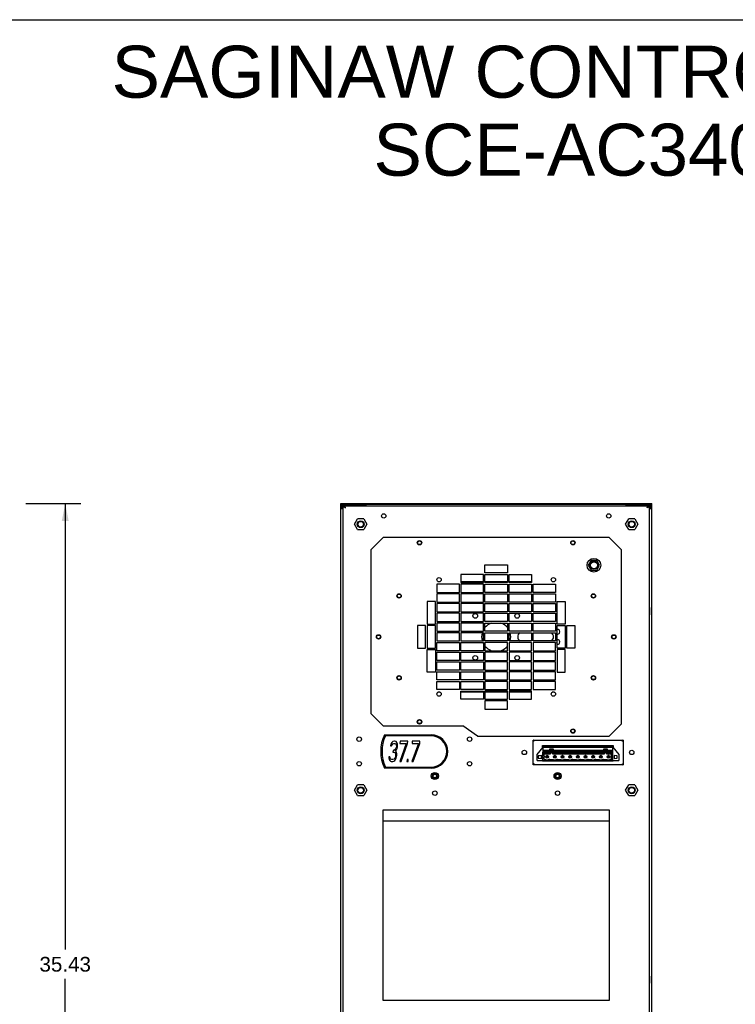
# Model space of a CAD drawing. Header units: inches. Extents: x 0 to 113, y 0 to 73.
# Tile 4 of 5: x 58 to 86, y 35 to 73. Entities that reach past the tile are written whole.
import ezdxf

# ---------------------------------------------------------------- set-up
doc = ezdxf.new("R2010")
doc.units = ezdxf.units.IN
doc.header["$LTSCALE"] = 6.233333
doc.header["$MEASUREMENT"] = 0
doc.layers.get('0').update_dxf_attribs({"linetype": 'CONTINUOUS'})
doc.layers.add('DIMENSIONS', color=7, linetype='CONTINUOUS')
doc.styles.get("Standard").update_dxf_attribs({"font": 'arial.ttf'})
doc.dimstyles.new('DIMSTYLE_1', dxfattribs={"dimtxt": 0.566667, "dimasz": 0.666667, "dimexe": 0.09, "dimexo": 0.07, "dimgap": 0.0425, "dimtad": 0, "dimtih": 1, "dimtoh": 1, "dimzin": 4, "dimdsep": 46, "dimtxsty": 'Standard', "dimblk": '_FILLED', "dimblk1": '_FILLED', "dimblk2": '_FILLED', "dimcen": 0.09, "dimazin": 1, "dimtfac": 1, "dimtdec": 3, "dimtofl": 0, "dimtmove": 0, "dimatfit": 3, "dimldrblk": '_FILLED', "dimfxl": 0, "dimtolj": 1, "dimtzin": 4, "dimarcsym": 0})

# ---------------------------------------------------------------- blocks, each defined once
blk = doc.blocks.new('_FILLED')
at = {"color": 0, "linetype": 'ByBlock'}
blk.add_solid([(0, 0), (-1, 0.2), (-1, -0.2)], dxfattribs=at)
blk = doc.blocks.new('*D3')
at = {"layer": 'DIMENSIONS', "color": 2, "linetype": 'Continuous'}
for p, q in [((58.476, 54.719), (59.002, 54.719)), ((59.002, 54.719), (60.592, 54.719)), ((59.992, 54.719), (59.992, 37.566)), ((59.992, 19.28), (59.992, 36.433)), ((58.476, 19.28), (59.002, 19.28)), ((59.002, 19.28), (60.592, 19.28))]:
    blk.add_line(p, q, dxfattribs=at)
at = {"layer": 'DIMENSIONS', "color": 2, "linetype": 'Continuous', "xscale": 0.6666666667, "yscale": 0.6666666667, "zscale": 0.6666666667}
for p, rotation in [((59.992, 54.719), 90), ((59.992, 19.28), 270)]:
    blk.add_blockref('_FILLED', p, dxfattribs=dict(at, rotation=rotation))
at = {"layer": 'DIMENSIONS', "color": 2, "linetype": 'Continuous', "insert": (59.992, 37.283), "char_height": 0.5667, "width": 1.98017, "attachment_point": 2, "line_spacing_factor": 0.9}
blk.add_mtext('35.43', dxfattribs=at)

msp = doc.modelspace()

# ---------------------------------------------------------------- linework, layer by layer
at = {"color": 7, "linetype": 'Continuous'}
for p, q in [((0, 73.3333), (113.3333, 73.3333)), ((70.5986, 19.3591), (70.5986, 54.7185)), ((70.5986, 54.7185), (82.5671, 54.7185)), ((82.5671, 54.6792), (70.5986, 54.6792)), ((70.6001, 54.6156), (70.5986, 54.6002)), ((70.6379, 54.5442), (70.5986, 54.5442)), ((70.6379, 54.5215), (70.6379, 54.6002)), ((70.6771, 54.6791), (70.6773, 19.4378)), ((71.5828, 54.6398), (70.6771, 54.6398)), ((70.697, 19.3591), (70.697, 54.6348)), ((70.697, 54.6348), (70.7364, 54.6348)), ((70.7377, 54.6217), (70.7364, 54.6348)), ((70.7364, 54.5822), (70.7553, 54.5691)), ((70.7426, 54.6332), (70.7378, 54.6347)), ((70.7378, 54.6347), (82.4278, 54.6347)), ((70.756, 54.5822), (70.748, 54.5953)), ((70.7553, 54.5691), (70.7757, 54.556)), ((71.5828, 54.6347), (71.5828, 54.6791)), ((81.5828, 54.6347), (81.5828, 54.6791)), ((81.5828, 54.6398), (82.4886, 54.6398)), ((82.3946, 54.5713), (82.3899, 54.556)), ((82.4293, 54.6348), (82.4686, 54.6348)), ((82.466, 54.6217), (82.4686, 54.6348)), ((82.4686, 54.6348), (82.4686, 19.3591)), ((82.4883, 19.4378), (82.4886, 54.6791)), ((82.5042, 54.6775), (82.489, 54.6791)), ((82.5277, 54.5215), (82.5277, 54.6002)), ((82.5277, 54.5442), (82.5671, 54.5442)), ((82.5671, 19.3591), (82.5671, 54.7185)), ((70.6773, 54.5215), (70.5986, 54.5215)), ((82.5671, 54.5215), (82.4883, 54.5215)), ((70.6768, 54.0305), (70.697, 54.0305)), ((70.697, 53.9943), (70.6773, 53.9943)), ((71.1299, 53.926), (71.2481, 54.1308)), ((71.2481, 53.7213), (71.1299, 53.926)), ((71.4845, 54.1308), (71.2481, 54.1308)), ((71.4845, 54.1308), (71.6027, 53.926)), ((71.6027, 53.926), (71.4845, 53.7213)), ((81.5629, 53.926), (81.6811, 54.1308)), ((81.6811, 53.7213), (81.5629, 53.926)), ((81.9175, 54.1308), (81.6811, 54.1308)), ((81.9175, 54.1308), (82.0357, 53.926)), ((82.0357, 53.926), (81.9175, 53.7213)), ((82.4886, 54.0305), (82.4686, 54.0305)), ((82.4883, 53.9943), (82.4686, 53.9943)), ((71.2481, 53.7213), (71.4845, 53.7213)), ((71.76, 52.9391), (72.2324, 53.4115)), ((80.9332, 53.4115), (72.2324, 53.4115)), ((80.9332, 53.4115), (81.4056, 52.9391)), ((81.6811, 53.7213), (81.9175, 53.7213)), ((71.76, 52.9391), (71.76, 46.6399)), ((81.4056, 46.2462), (81.4056, 52.9391)), ((76.1497, 52.0532), (76.1497, 52.3682)), ((76.1497, 52.3682), (77.0159, 52.3682)), ((77.0159, 52.3682), (77.0159, 52.0532)), ((80.2347, 52.5355), (80.1267, 52.3485)), ((80.1267, 52.3485), (80.2347, 52.1615)), ((80.4506, 52.5355), (80.2347, 52.5355)), ((80.5586, 52.3485), (80.4506, 52.5355)), ((80.4506, 52.1615), (80.5586, 52.3485)), ((75.2245, 51.9942), (75.2245, 51.6792)), ((76.0907, 51.9942), (75.2245, 51.9942)), ((76.0907, 51.6792), (76.0907, 51.9942)), ((77.0159, 52.0532), (76.1497, 52.0532)), ((76.1497, 51.6792), (76.1497, 51.9942)), ((76.1497, 51.9942), (77.0159, 51.9942)), ((77.0159, 51.9942), (77.0159, 51.6792)), ((77.0749, 51.6792), (77.0749, 51.9942)), ((77.0749, 51.9942), (77.9411, 51.9942)), ((77.9411, 51.9942), (77.9411, 51.6792)), ((80.2347, 52.1615), (80.4506, 52.1615)), ((74.2993, 51.6202), (74.2993, 51.3052)), ((75.1655, 51.6202), (74.2993, 51.6202)), ((74.3412, 51.7186), (74.4258, 51.7186)), ((75.1655, 51.3052), (75.1655, 51.6202)), ((75.2245, 51.7186), (76.0907, 51.7186)), ((75.2245, 51.6792), (76.0907, 51.6792)), ((75.2245, 51.6202), (75.2245, 51.3052)), ((76.0907, 51.6202), (75.2245, 51.6202)), ((76.0907, 51.3052), (76.0907, 51.6202)), ((76.1497, 51.7186), (77.0159, 51.7186)), ((77.0159, 51.6792), (76.1497, 51.6792)), ((76.1497, 51.3052), (76.1497, 51.6202)), ((76.1497, 51.6202), (77.0159, 51.6202)), ((77.0159, 51.6202), (77.0159, 51.3052)), ((77.0749, 51.7186), (77.9411, 51.7186)), ((77.9411, 51.6792), (77.0749, 51.6792)), ((77.0749, 51.3052), (77.0749, 51.6202)), ((77.0749, 51.6202), (77.9411, 51.6202)), ((77.9411, 51.6202), (77.9411, 51.3052)), ((78.0001, 51.3052), (78.0001, 51.6202)), ((78.0001, 51.6202), (78.8663, 51.6202)), ((78.7398, 51.7186), (78.8244, 51.7186)), ((78.8663, 51.6202), (78.8663, 51.3052)), ((74.2993, 51.3052), (75.1655, 51.3052)), ((74.2993, 51.2462), (74.2993, 50.9312)), ((75.1655, 51.2462), (74.2993, 51.2462)), ((75.1655, 50.9312), (75.1655, 51.2462)), ((75.2245, 51.3052), (76.0907, 51.3052)), ((75.2245, 51.2462), (75.2245, 50.9312)), ((76.0907, 51.2462), (75.2245, 51.2462)), ((76.0907, 50.9312), (76.0907, 51.2462)), ((77.0159, 51.3052), (76.1497, 51.3052)), ((76.1497, 50.9312), (76.1497, 51.2462)), ((76.1497, 51.2462), (77.0159, 51.2462)), ((77.0159, 51.2462), (77.0159, 50.9312)), ((77.9411, 51.3052), (77.0749, 51.3052)), ((77.0749, 50.9312), (77.0749, 51.2462)), ((77.0749, 51.2462), (77.9411, 51.2462)), ((77.9411, 51.2462), (77.9411, 50.9312)), ((78.8663, 51.3052), (78.0001, 51.3052)), ((78.0001, 50.9312), (78.0001, 51.2462)), ((78.0001, 51.2462), (78.8663, 51.2462)), ((78.8663, 51.2462), (78.8663, 50.9312)), ((73.9253, 50.9509), (73.9253, 50.0847)), ((74.2403, 50.9509), (73.9253, 50.9509)), ((74.2403, 50.0847), (74.2403, 50.9509)), ((74.2993, 50.9312), (75.1655, 50.9312)), ((74.2993, 50.8721), (74.2993, 50.5572)), ((75.1655, 50.8721), (74.2993, 50.8721)), ((75.1655, 50.5572), (75.1655, 50.8721)), ((75.2245, 50.9312), (76.0907, 50.9312)), ((75.2245, 50.8721), (75.2245, 50.5572)), ((76.0907, 50.8721), (75.2245, 50.8721)), ((76.0907, 50.5572), (76.0907, 50.8721)), ((77.0159, 50.9312), (76.1497, 50.9312)), ((76.1497, 50.5572), (76.1497, 50.8721)), ((76.1497, 50.8721), (77.0159, 50.8721)), ((77.0159, 50.8721), (77.0159, 50.5572)), ((77.9411, 50.9312), (77.0749, 50.9312)), ((77.0749, 50.5572), (77.0749, 50.8721)), ((77.0749, 50.8721), (77.9411, 50.8721)), ((77.9411, 50.8721), (77.9411, 50.5572)), ((78.8663, 50.9312), (78.0001, 50.9312)), ((78.0001, 50.5572), (78.0001, 50.8721)), ((78.0001, 50.8721), (78.8663, 50.8721)), ((78.8663, 50.8721), (78.8663, 50.5572)), ((78.9253, 50.0847), (78.9253, 50.9509)), ((78.9253, 50.9509), (79.2403, 50.9509)), ((79.2403, 50.9509), (79.2403, 50.0847)), ((70.6852, 50.7174), (70.6773, 50.7174)), ((70.6852, 50.4418), (70.6773, 50.4418)), ((70.6852, 50.4418), (70.6852, 50.7174)), ((70.6937, 50.716), (70.6852, 50.7174)), ((70.6937, 50.4432), (70.6852, 50.4418)), ((74.2993, 50.5572), (75.1655, 50.5572)), ((74.2993, 50.4981), (74.2993, 50.1832)), ((75.1655, 50.4981), (74.2993, 50.4981)), ((75.1655, 50.1832), (75.1655, 50.4981)), ((75.2245, 50.5572), (76.0907, 50.5572)), ((75.2245, 50.4981), (75.2245, 50.1832)), ((76.0907, 50.4981), (75.2245, 50.4981)), ((76.0907, 50.1832), (76.0907, 50.4981)), ((77.0159, 50.5572), (76.1497, 50.5572)), ((76.1497, 50.1832), (76.1497, 50.4981)), ((76.1497, 50.4981), (77.0159, 50.4981)), ((77.0159, 50.4981), (77.0159, 50.1832)), ((77.9411, 50.5572), (77.0749, 50.5572)), ((77.0749, 50.1832), (77.0749, 50.4981)), ((77.0749, 50.4981), (77.9411, 50.4981)), ((77.9411, 50.4981), (77.9411, 50.1832)), ((78.8663, 50.5572), (78.0001, 50.5572)), ((78.0001, 50.1832), (78.0001, 50.4981)), ((78.0001, 50.4981), (78.8663, 50.4981)), ((78.8663, 50.4981), (78.8663, 50.1832)), ((82.472, 50.716), (82.4804, 50.7174)), ((82.472, 50.4432), (82.4804, 50.4418)), ((82.4804, 50.7174), (82.4804, 50.4418)), ((82.4804, 50.7174), (82.4883, 50.7174)), ((82.4804, 50.4418), (82.4883, 50.4418)), ((73.5513, 50.0257), (73.5513, 49.1595)), ((73.8663, 50.0257), (73.5513, 50.0257)), ((73.8663, 49.1595), (73.8663, 50.0257)), ((73.9253, 50.0847), (74.2403, 50.0847)), ((73.9253, 50.0257), (73.9253, 49.1595)), ((74.2403, 50.0257), (73.9253, 50.0257)), ((74.2403, 49.1595), (74.2403, 50.0257)), ((74.2993, 50.1832), (75.1655, 50.1832)), ((74.2993, 50.1241), (74.2993, 49.8092)), ((75.1655, 50.1241), (74.2993, 50.1241)), ((75.1655, 49.8092), (75.1655, 50.1241)), ((75.2245, 50.1832), (76.0907, 50.1832)), ((75.2245, 50.1241), (75.2245, 49.8092)), ((76.0907, 50.1241), (75.2245, 50.1241)), ((76.0907, 49.8092), (76.0907, 50.1241)), ((77.0159, 50.1832), (76.1497, 50.1832)), ((76.1497, 49.8092), (76.1497, 50.1241)), ((76.1497, 50.1241), (77.0159, 50.1241)), ((77.0159, 50.1241), (77.0159, 49.8092)), ((77.9411, 50.1832), (77.0749, 50.1832)), ((77.0749, 49.8092), (77.0749, 50.1241)), ((77.0749, 50.1241), (77.9411, 50.1241)), ((77.9411, 50.1241), (77.9411, 49.8092)), ((78.8663, 50.1832), (78.0001, 50.1832)), ((78.0001, 49.8092), (78.0001, 50.1241)), ((78.0001, 50.1241), (78.8663, 50.1241)), ((78.8663, 50.1241), (78.8663, 49.8092)), ((79.2403, 50.0847), (78.9253, 50.0847)), ((78.9253, 49.1595), (78.9253, 50.0257)), ((78.9253, 50.0257), (79.2403, 50.0257)), ((79.2403, 50.0257), (79.2403, 49.1595)), ((79.2993, 49.1595), (79.2993, 50.0257)), ((79.2993, 50.0257), (79.6143, 50.0257)), ((79.6143, 50.0257), (79.6143, 49.1595)), ((74.2993, 49.8092), (75.1655, 49.8092)), ((74.2993, 49.7501), (74.2993, 49.4351)), ((75.1655, 49.7501), (74.2993, 49.7501)), ((75.1655, 49.4351), (75.1655, 49.7501)), ((75.2245, 49.8092), (76.0907, 49.8092)), ((75.2245, 49.7501), (75.2245, 49.4351)), ((76.0907, 49.7501), (75.2245, 49.7501)), ((76.0907, 49.4351), (76.0907, 49.7501)), ((77.0159, 49.8092), (76.1497, 49.8092)), ((76.1497, 49.4351), (76.1497, 49.7501)), ((76.1497, 49.7501), (77.0159, 49.7501)), ((77.0159, 49.7501), (77.0159, 49.4351)), ((77.9411, 49.8092), (77.0749, 49.8092)), ((77.0749, 49.4351), (77.0749, 49.7501)), ((77.0749, 49.7501), (77.9411, 49.7501)), ((77.9411, 49.7501), (77.9411, 49.4351)), ((78.8663, 49.8092), (78.0001, 49.8092)), ((78.0001, 49.4351), (78.0001, 49.7501)), ((78.0001, 49.7501), (78.8663, 49.7501)), ((78.8663, 49.7501), (78.8663, 49.4351)), ((74.2993, 49.4351), (75.1655, 49.4351)), ((74.2993, 49.0611), (74.2993, 49.3761)), ((74.2993, 49.3761), (75.1655, 49.3761)), ((75.1655, 49.3761), (75.1655, 49.0611)), ((75.2245, 49.4351), (76.0907, 49.4351)), ((75.2245, 49.0611), (75.2245, 49.3761)), ((75.2245, 49.3761), (76.0907, 49.3761)), ((76.0907, 49.3761), (76.0907, 49.0611)), ((77.0159, 49.4351), (76.1497, 49.4351)), ((76.1497, 49.3761), (76.1497, 49.0611)), ((77.0159, 49.3761), (76.1497, 49.3761)), ((77.0159, 49.0611), (77.0159, 49.3761)), ((77.9411, 49.4351), (77.0749, 49.4351)), ((77.0749, 49.3761), (77.0749, 49.0611)), ((77.9411, 49.3761), (77.0749, 49.3761)), ((77.9411, 49.0611), (77.9411, 49.3761)), ((78.8663, 49.4351), (78.0001, 49.4351)), ((78.0001, 49.3761), (78.0001, 49.0611)), ((78.8663, 49.3761), (78.0001, 49.3761)), ((78.8663, 49.0611), (78.8663, 49.3761)), ((73.5513, 49.1595), (73.8663, 49.1595)), ((73.9253, 49.1595), (74.2403, 49.1595)), ((73.9253, 48.2344), (73.9253, 49.1005)), ((73.9253, 49.1005), (74.2403, 49.1005)), ((74.2403, 49.1005), (74.2403, 48.2344)), ((75.1655, 49.0611), (74.2993, 49.0611)), ((74.2993, 48.6871), (74.2993, 49.0021)), ((74.2993, 49.0021), (75.1655, 49.0021)), ((75.1655, 49.0021), (75.1655, 48.6871)), ((76.0907, 49.0611), (75.2245, 49.0611)), ((75.2245, 48.6871), (75.2245, 49.0021)), ((75.2245, 49.0021), (76.0907, 49.0021)), ((76.0907, 49.0021), (76.0907, 48.6871)), ((76.1497, 49.0611), (77.0159, 49.0611)), ((76.1497, 49.0021), (76.1497, 48.6871)), ((77.0159, 49.0021), (76.1497, 49.0021)), ((77.0159, 48.6871), (77.0159, 49.0021)), ((77.0749, 49.0611), (77.9411, 49.0611)), ((77.0749, 49.0021), (77.0749, 48.6871)), ((77.9411, 49.0021), (77.0749, 49.0021)), ((77.9411, 48.6871), (77.9411, 49.0021)), ((78.0001, 49.0611), (78.8663, 49.0611)), ((78.0001, 49.0021), (78.0001, 48.6871)), ((78.8663, 49.0021), (78.0001, 49.0021)), ((78.8663, 48.6871), (78.8663, 49.0021)), ((79.2403, 49.1595), (78.9253, 49.1595)), ((78.9253, 49.1005), (78.9253, 48.2344)), ((79.2403, 49.1005), (78.9253, 49.1005)), ((79.2403, 48.2344), (79.2403, 49.1005)), ((79.6143, 49.1595), (79.2993, 49.1595)), ((75.1655, 48.6871), (74.2993, 48.6871)), ((74.2993, 48.3131), (74.2993, 48.6281)), ((74.2993, 48.6281), (75.1655, 48.6281)), ((75.1655, 48.6281), (75.1655, 48.3131)), ((76.0907, 48.6871), (75.2245, 48.6871)), ((75.2245, 48.3131), (75.2245, 48.6281)), ((75.2245, 48.6281), (76.0907, 48.6281)), ((76.0907, 48.6281), (76.0907, 48.3131)), ((76.1497, 48.6871), (77.0159, 48.6871)), ((76.1497, 48.6281), (76.1497, 48.3131)), ((77.0159, 48.6281), (76.1497, 48.6281)), ((77.0159, 48.3131), (77.0159, 48.6281)), ((77.0749, 48.6871), (77.9411, 48.6871)), ((77.0749, 48.6281), (77.0749, 48.3131)), ((77.9411, 48.6281), (77.0749, 48.6281)), ((77.9411, 48.3131), (77.9411, 48.6281)), ((78.0001, 48.6871), (78.8663, 48.6871)), ((78.0001, 48.6281), (78.0001, 48.3131)), ((78.8663, 48.6281), (78.0001, 48.6281)), ((78.8663, 48.3131), (78.8663, 48.6281)), ((74.2403, 48.2344), (73.9253, 48.2344)), ((75.1655, 48.3131), (74.2993, 48.3131)), ((74.2993, 47.9391), (74.2993, 48.254)), ((74.2993, 48.254), (75.1655, 48.254)), ((75.1655, 48.254), (75.1655, 47.9391)), ((76.0907, 48.3131), (75.2245, 48.3131)), ((75.2245, 47.9391), (75.2245, 48.254)), ((75.2245, 48.254), (76.0907, 48.254)), ((76.0907, 48.254), (76.0907, 47.9391)), ((76.1497, 48.3131), (77.0159, 48.3131)), ((76.1497, 48.254), (76.1497, 47.9391)), ((77.0159, 48.254), (76.1497, 48.254)), ((77.0159, 47.9391), (77.0159, 48.254)), ((77.0749, 48.3131), (77.9411, 48.3131)), ((77.0749, 48.254), (77.0749, 47.9391)), ((77.9411, 48.254), (77.0749, 48.254)), ((77.9411, 47.9391), (77.9411, 48.254)), ((78.0001, 48.3131), (78.8663, 48.3131)), ((78.0001, 48.254), (78.0001, 47.9391)), ((78.8663, 48.254), (78.0001, 48.254)), ((78.8663, 47.9391), (78.8663, 48.254)), ((78.9253, 48.2344), (79.2403, 48.2344)), ((75.1655, 47.9391), (74.2993, 47.9391)), ((74.2993, 47.5651), (74.2993, 47.88)), ((74.2993, 47.88), (75.1655, 47.88)), ((75.1655, 47.88), (75.1655, 47.5651)), ((76.0907, 47.9391), (75.2245, 47.9391)), ((75.2245, 47.5651), (75.2245, 47.88)), ((75.2245, 47.88), (76.0907, 47.88)), ((76.0907, 47.88), (76.0907, 47.5651)), ((76.1497, 47.9391), (77.0159, 47.9391)), ((76.1497, 47.88), (76.1497, 47.5651)), ((77.0159, 47.88), (76.1497, 47.88)), ((77.0159, 47.5651), (77.0159, 47.88)), ((77.0749, 47.9391), (77.9411, 47.9391)), ((77.0749, 47.88), (77.0749, 47.5651)), ((77.9411, 47.88), (77.0749, 47.88)), ((77.9411, 47.5651), (77.9411, 47.88)), ((78.0001, 47.9391), (78.8663, 47.9391)), ((78.0001, 47.88), (78.0001, 47.5651)), ((78.8663, 47.88), (78.0001, 47.88)), ((78.8663, 47.5651), (78.8663, 47.88)), ((75.1655, 47.5651), (74.2993, 47.5651)), ((74.4258, 47.4666), (74.3413, 47.4666)), ((76.0907, 47.5651), (75.2245, 47.5651)), ((75.2245, 47.191), (75.2245, 47.506)), ((75.2245, 47.506), (76.0907, 47.506)), ((76.0907, 47.4666), (75.2245, 47.4666)), ((76.0907, 47.506), (76.0907, 47.191)), ((76.1497, 47.5651), (77.0159, 47.5651)), ((76.1497, 47.506), (76.1497, 47.191)), ((77.0159, 47.506), (76.1497, 47.506)), ((77.0159, 47.4666), (76.1497, 47.4666)), ((77.0159, 47.191), (77.0159, 47.506)), ((77.0749, 47.5651), (77.9411, 47.5651)), ((77.0749, 47.506), (77.0749, 47.191)), ((77.9411, 47.506), (77.0749, 47.506)), ((77.9411, 47.4666), (77.0749, 47.4666)), ((77.9411, 47.191), (77.9411, 47.506)), ((78.0001, 47.5651), (78.8663, 47.5651)), ((78.8244, 47.4666), (78.7398, 47.4666)), ((76.0907, 47.191), (75.2245, 47.191)), ((76.1497, 47.191), (77.0159, 47.191)), ((76.1497, 47.132), (76.1497, 46.817)), ((77.0159, 47.132), (76.1497, 47.132)), ((77.0159, 46.817), (77.0159, 47.132)), ((77.0749, 47.191), (77.9411, 47.191)), ((72.2324, 46.1674), (71.76, 46.6399)), ((76.1497, 46.817), (77.0159, 46.817)), ((81.4056, 46.2462), (80.9332, 45.7737)), ((72.2324, 46.1674), (75.3033, 46.1674)), ((75.8655, 45.7737), (75.3033, 46.1674)), ((72.2771, 45.8256), (74.0769, 45.8256)), ((74.0769, 45.7863), (72.3166, 45.7863)), ((72.525, 45.4623), (72.5086, 45.3953)), ((72.566, 45.5293), (72.525, 45.4623)), ((72.603, 45.5628), (72.566, 45.5293)), ((72.5722, 45.4455), (72.6009, 45.4791)), ((72.6009, 45.4791), (72.644, 45.4958)), ((72.6624, 45.5796), (72.603, 45.5628)), ((72.644, 45.4958), (72.6768, 45.4958)), ((72.6788, 45.5796), (72.6624, 45.5796)), ((72.6768, 45.4958), (72.7157, 45.4791)), ((72.7342, 45.5628), (72.6788, 45.5796)), ((72.7157, 45.4791), (72.7362, 45.4455)), ((72.7629, 45.5293), (72.7342, 45.5628)), ((72.7875, 45.4623), (72.7629, 45.5293)), ((72.7875, 45.3954), (72.7875, 45.4623)), ((73.1197, 45.4958), (72.8692, 44.7922)), ((72.8839, 45.5796), (72.8736, 45.4958)), ((72.8736, 45.4958), (73.1197, 45.4958)), ((73.1792, 45.5796), (72.8839, 45.5796)), ((72.9184, 44.7922), (73.1689, 45.4958)), ((73.1689, 45.4958), (73.1792, 45.5796)), ((73.5872, 45.4958), (73.3368, 44.7922)), ((73.3514, 45.5796), (73.3411, 45.4958)), ((73.3411, 45.4958), (73.5872, 45.4958)), ((73.6467, 45.5796), (73.3514, 45.5796)), ((73.386, 44.7922), (73.6364, 45.4958)), ((73.6364, 45.4958), (73.6467, 45.5796)), ((75.8655, 45.7737), (80.9332, 45.7737)), ((78.0001, 44.6741), (78.0001, 45.6189)), ((78.0001, 45.6189), (81.4647, 45.6189)), ((78.0318, 45.5894), (78.0395, 45.5796)), ((81.4647, 45.6189), (81.4647, 44.6741)), ((72.5086, 45.3953), (72.5496, 45.3953)), ((72.5496, 45.3953), (72.5722, 45.4455)), ((72.611, 45.2278), (72.6028, 45.1607)), ((72.6028, 45.1607), (72.6356, 45.1607)), ((72.6438, 45.2278), (72.611, 45.2278)), ((72.6356, 45.1607), (72.6828, 45.144)), ((72.6972, 45.2613), (72.6438, 45.2278)), ((72.6828, 45.144), (72.7033, 45.1105)), ((72.7177, 45.2948), (72.6972, 45.2613)), ((72.7033, 45.1105), (72.7114, 45.0435)), ((72.7054, 45.1942), (72.7443, 45.2445)), ((72.7422, 45.1607), (72.7054, 45.1942)), ((72.7423, 45.3618), (72.7177, 45.2948)), ((72.7362, 45.4455), (72.7464, 45.3953)), ((72.7525, 45.1105), (72.7422, 45.1607)), ((72.7464, 45.3953), (72.7423, 45.3618)), ((72.7443, 45.2445), (72.7669, 45.2948)), ((72.7525, 45.0436), (72.7525, 45.1105)), ((72.7669, 45.2948), (72.7833, 45.3618)), ((72.7833, 45.3618), (72.7875, 45.3954)), ((78.1576, 45.0678), (78.3899, 45.3512)), ((78.3584, 45.3128), (78.3584, 45.4103)), ((78.3584, 45.4103), (81.0867, 45.4103)), ((78.3781, 44.8315), (78.3781, 45.1622)), ((78.3781, 45.1622), (78.6458, 45.1622)), ((78.3781, 45.1359), (78.6458, 45.1359)), ((78.3899, 45.1622), (78.3899, 45.3945)), ((78.3899, 45.3945), (81.0671, 45.3945)), ((78.3899, 45.3709), (81.0671, 45.3709)), ((78.3899, 45.3512), (81.0671, 45.3512)), ((78.3899, 45.2371), (78.6458, 45.2371)), ((78.3899, 45.1898), (78.6458, 45.1898)), ((78.4135, 45.1059), (78.4135, 45.0008)), ((78.6773, 45.1059), (78.4135, 45.1059)), ((78.4135, 45.0953), (78.6773, 45.0953)), ((78.6458, 45.1359), (78.6458, 45.2804)), ((78.6458, 45.2804), (78.7797, 45.2804)), ((78.6773, 45.0953), (78.6773, 45.2528)), ((78.7482, 45.2528), (78.6773, 45.2528)), ((78.6773, 45.2371), (78.7482, 45.2371)), ((78.6773, 45.1898), (78.7482, 45.1898)), ((78.7482, 45.1285), (78.6773, 45.1285)), ((78.7482, 45.0953), (78.7482, 45.2528)), ((80.7521, 45.1059), (78.7482, 45.1059)), ((78.7482, 45.0953), (80.7521, 45.0953)), ((78.7797, 45.2804), (78.7797, 45.1359)), ((78.7797, 45.2371), (80.7206, 45.2371)), ((78.7797, 45.1898), (80.7206, 45.1898)), ((78.7797, 45.1622), (80.7206, 45.1622)), ((78.7797, 45.1359), (80.7206, 45.1359)), ((80.7206, 45.1359), (80.7206, 45.2804)), ((80.7206, 45.2804), (80.8545, 45.2804)), ((80.7521, 45.0953), (80.7521, 45.2528)), ((80.823, 45.2528), (80.7521, 45.2528)), ((80.7521, 45.2371), (80.823, 45.2371)), ((80.7521, 45.1898), (80.823, 45.1898)), ((80.823, 45.1285), (80.7521, 45.1285)), ((80.823, 45.0953), (80.823, 45.2528)), ((81.0198, 45.1059), (80.823, 45.1059)), ((80.823, 45.0953), (81.0198, 45.0953)), ((80.8545, 45.2804), (80.8545, 45.1359)), ((80.8545, 45.2371), (81.0671, 45.2371)), ((80.8545, 45.1898), (81.0671, 45.1898)), ((80.8545, 45.1622), (81.0631, 45.1622)), ((80.8545, 45.1359), (81.0631, 45.1359)), ((81.0198, 44.8945), (81.0198, 45.1059)), ((81.0631, 44.8315), (81.0631, 45.1622)), ((81.0631, 45.115), (81.0671, 45.115)), ((81.0631, 45.0993), (81.0671, 45.0993)), ((81.0671, 44.8315), (81.0671, 45.3945)), ((81.0671, 45.3512), (81.2993, 45.0678)), ((81.0867, 45.4103), (81.0867, 45.3272)), ((72.449, 44.9765), (72.451, 44.9262)), ((72.49, 44.9765), (72.449, 44.9765)), ((72.451, 44.9262), (72.4612, 44.8759)), ((72.4612, 44.8759), (72.4817, 44.8424)), ((72.4817, 44.8424), (72.5104, 44.8089)), ((72.494, 44.9429), (72.49, 44.9765)), ((72.5063, 44.9094), (72.494, 44.9429)), ((72.5207, 44.8927), (72.5063, 44.9094)), ((72.5104, 44.8089), (72.5412, 44.7922)), ((72.5596, 44.8759), (72.5207, 44.8927)), ((72.5412, 44.7922), (72.6068, 44.7922)), ((72.6089, 44.8759), (72.5596, 44.8759)), ((72.6068, 44.7922), (72.6416, 44.8089)), ((72.6519, 44.8927), (72.6089, 44.8759)), ((72.6416, 44.8089), (72.6786, 44.8424)), ((72.6704, 44.9094), (72.6519, 44.8927)), ((72.6909, 44.9429), (72.6704, 44.9094)), ((72.6786, 44.8424), (72.7073, 44.8759)), ((72.7032, 44.9765), (72.6909, 44.9429)), ((72.7114, 45.0435), (72.7032, 44.9765)), ((72.7073, 44.8759), (72.7299, 44.9262)), ((72.7299, 44.9262), (72.7442, 44.9765)), ((72.7442, 44.9765), (72.7525, 45.0436)), ((72.8692, 44.7922), (72.9184, 44.7922)), ((73.1584, 44.8759), (73.1481, 44.7922)), ((73.1481, 44.7922), (73.1891, 44.7922)), ((73.1994, 44.8759), (73.1584, 44.8759)), ((73.1891, 44.7922), (73.1994, 44.8759)), ((73.3368, 44.7922), (73.386, 44.7922)), ((78.1576, 44.8315), (78.1576, 45.0678)), ((78.1576, 44.8315), (81.2993, 44.8315)), ((78.3328, 45.0275), (78.199, 45.0158)), ((78.199, 45.0158), (78.199, 44.9268)), ((78.199, 44.9268), (78.3328, 44.9151)), ((78.3328, 44.9151), (78.3328, 45.0275)), ((78.3584, 44.8119), (78.3584, 44.8315)), ((81.0867, 44.8119), (78.3584, 44.8119)), ((78.445, 45.0008), (78.4135, 45.0008)), ((78.4135, 44.9615), (78.4135, 44.8945)), ((78.4135, 44.9615), (78.445, 44.9615)), ((78.4135, 44.8945), (78.445, 44.8945)), ((78.445, 44.9615), (78.445, 45.0008)), ((78.445, 44.8945), (78.445, 44.8788)), ((78.445, 44.8788), (78.4766, 44.8788)), ((78.5238, 45.0008), (78.5238, 44.9615)), ((78.5631, 45.0008), (78.5238, 45.0008)), ((78.5238, 44.9615), (78.5631, 44.9615)), ((78.5631, 44.9615), (78.5631, 45.0008)), ((78.5945, 44.8788), (78.6222, 44.8788)), ((78.6222, 44.8788), (78.6222, 44.8945)), ((78.6222, 44.8945), (78.6458, 44.8945)), ((78.6458, 44.8945), (78.6458, 44.8788)), ((78.6458, 44.8788), (78.7719, 44.8788)), ((78.819, 45.0008), (78.819, 44.9615)), ((78.8584, 45.0008), (78.819, 45.0008)), ((78.819, 44.9615), (78.8584, 44.9615)), ((78.8584, 44.9615), (78.8584, 45.0008)), ((78.8898, 44.8788), (78.9175, 44.8788)), ((78.9175, 44.8788), (78.9175, 44.8945)), ((78.9175, 44.8945), (78.9411, 44.8945)), ((78.9411, 44.8945), (78.9411, 44.8788)), ((78.9411, 44.8788), (79.0672, 44.8788)), ((79.1143, 45.0008), (79.1143, 44.9615)), ((79.1537, 45.0008), (79.1143, 45.0008)), ((79.1143, 44.9615), (79.1537, 44.9615)), ((79.1537, 44.9615), (79.1537, 45.0008)), ((79.185, 44.8788), (79.2127, 44.8788)), ((79.2127, 44.8788), (79.2127, 44.8945)), ((79.2127, 44.8945), (79.2364, 44.8945)), ((79.2364, 44.8945), (79.2364, 44.8788)), ((79.2364, 44.8788), (79.3625, 44.8788)), ((79.4096, 45.0008), (79.4096, 44.9615)), ((79.449, 45.0008), (79.4096, 45.0008)), ((79.4096, 44.9615), (79.449, 44.9615)), ((79.449, 44.9615), (79.449, 45.0008)), ((79.4803, 44.8788), (79.508, 44.8788)), ((79.508, 44.8788), (79.508, 44.8945)), ((79.508, 44.8945), (79.5316, 44.8945)), ((79.5316, 44.8945), (79.5316, 44.8788)), ((79.5316, 44.8788), (79.6577, 44.8788)), ((79.7049, 45.0008), (79.7049, 44.9615)), ((79.7442, 45.0008), (79.7049, 45.0008)), ((79.7049, 44.9615), (79.7442, 44.9615)), ((79.7442, 44.9615), (79.7442, 45.0008)), ((79.7756, 44.8788), (79.8033, 44.8788)), ((79.8033, 44.8788), (79.8033, 44.8945)), ((79.8033, 44.8945), (79.8269, 44.8945)), ((79.8269, 44.8945), (79.8269, 44.8788)), ((79.8269, 44.8788), (79.953, 44.8788)), ((80.0001, 45.0008), (80.0001, 44.9615)), ((80.0395, 45.0008), (80.0001, 45.0008)), ((80.0001, 44.9615), (80.0395, 44.9615)), ((80.0395, 44.9615), (80.0395, 45.0008)), ((80.0709, 44.8788), (80.0986, 44.8788)), ((80.0986, 44.8788), (80.0986, 44.8945)), ((80.0986, 44.8945), (80.1222, 44.8945)), ((80.1222, 44.8945), (80.1222, 44.8788)), ((80.1222, 44.8788), (80.2483, 44.8788)), ((80.2954, 45.0008), (80.2954, 44.9615)), ((80.3348, 45.0008), (80.2954, 45.0008)), ((80.2954, 44.9615), (80.3348, 44.9615)), ((80.3348, 44.9615), (80.3348, 45.0008)), ((80.3661, 44.8788), (80.3938, 44.8788)), ((80.3938, 44.8788), (80.3938, 44.8945)), ((80.3938, 44.8945), (80.4175, 44.8945)), ((80.4175, 44.8945), (80.4175, 44.8788)), ((80.4175, 44.8788), (80.5436, 44.8788)), ((80.5907, 45.0008), (80.5907, 44.9615)), ((80.6301, 45.0008), (80.5907, 45.0008)), ((80.5907, 44.9615), (80.6301, 44.9615)), ((80.6301, 44.9615), (80.6301, 45.0008)), ((80.6614, 44.8788), (80.6891, 44.8788)), ((80.6891, 44.8788), (80.6891, 44.8945)), ((80.6891, 44.8945), (80.7127, 44.8945)), ((80.7127, 44.8945), (80.7127, 44.8788)), ((80.7127, 44.8788), (80.8388, 44.8788)), ((80.886, 45.0008), (80.886, 44.9615)), ((80.9253, 45.0008), (80.886, 45.0008)), ((80.886, 44.9615), (80.9253, 44.9615)), ((80.9253, 44.9615), (80.9253, 45.0008)), ((80.9567, 44.8788), (80.9844, 44.8788)), ((80.9844, 44.8788), (80.9844, 44.8945)), ((80.9844, 44.8945), (81.0198, 44.8945)), ((81.0867, 44.8315), (81.0867, 44.8119)), ((81.1241, 45.0275), (81.1241, 44.9151)), ((81.2344, 45.0178), (81.1241, 45.0275)), ((81.1241, 44.9151), (81.2344, 44.9248)), ((81.2344, 44.9248), (81.2344, 45.0178)), ((81.2993, 45.0678), (81.2993, 44.8315)), ((81.433, 44.7036), (81.4253, 44.7134)), ((74.0769, 44.5461), (72.2771, 44.5461)), ((72.3166, 44.5855), (74.0769, 44.5855)), ((74.1638, 44.3394), (74.107, 44.241)), ((74.2774, 44.3394), (74.1638, 44.3394)), ((74.3343, 44.241), (74.2774, 44.3394)), ((81.4647, 44.6741), (78.0001, 44.6741)), ((78.8882, 44.3394), (78.8314, 44.241)), ((79.0018, 44.3394), (78.8882, 44.3394)), ((79.0587, 44.241), (79.0018, 44.3394)), ((74.107, 44.241), (74.1638, 44.1426)), ((74.1638, 44.1426), (74.2774, 44.1426)), ((74.2774, 44.1426), (74.3343, 44.241)), ((78.8314, 44.241), (78.8882, 44.1426)), ((78.8882, 44.1426), (79.0018, 44.1426)), ((79.0018, 44.1426), (79.0587, 44.241)), ((71.1299, 43.6898), (71.2481, 43.8945)), ((71.2481, 43.4851), (71.1299, 43.6898)), ((71.4845, 43.8945), (71.2481, 43.8945)), ((71.4845, 43.8945), (71.6027, 43.6898)), ((71.6027, 43.6898), (71.4845, 43.4851)), ((81.5629, 43.6898), (81.6811, 43.8945)), ((81.6811, 43.4851), (81.5629, 43.6898)), ((81.9175, 43.8945), (81.6811, 43.8945)), ((81.9175, 43.8945), (82.0357, 43.6898)), ((82.0357, 43.6898), (81.9175, 43.4851)), ((71.2481, 43.4851), (71.4845, 43.4851)), ((81.6811, 43.4851), (81.9175, 43.4851)), ((72.2324, 35.6022), (72.2324, 42.9418)), ((72.2324, 42.9418), (80.9332, 42.9418)), ((80.9332, 42.9418), (80.9332, 35.6022)), ((70.6773, 42.577), (70.697, 42.577)), ((80.9332, 42.4983), (72.2324, 42.4983)), ((82.4686, 42.577), (82.4883, 42.577)), ((70.6852, 36.5441), (70.6773, 36.5441)), ((70.6852, 36.2685), (70.6852, 36.5441)), ((70.6937, 36.5427), (70.6852, 36.5441)), ((82.472, 36.5427), (82.4804, 36.5441)), ((82.4804, 36.5441), (82.4883, 36.5441)), ((82.4804, 36.5441), (82.4804, 36.2685)), ((70.6852, 36.2685), (70.6773, 36.2685)), ((70.6937, 36.27), (70.6852, 36.2685)), ((82.472, 36.27), (82.4804, 36.2685)), ((82.4804, 36.2685), (82.4883, 36.2685)), ((80.9332, 35.6022), (72.2324, 35.6022))]:
    msp.add_line(p, q, dxfattribs=at)
for points in [[(70.6117, 54.6438), (70.6045, 54.6303), (70.6001, 54.6156)], [(70.6468, 54.6729), (70.6333, 54.6656), (70.6214, 54.6557), (70.6117, 54.6438)], [(70.6379, 54.6002), (70.6393, 54.6104), (70.6432, 54.6199), (70.6494, 54.628), (70.6574, 54.6343), (70.6669, 54.6383), (70.677, 54.6398)], [(70.6767, 54.6791), (70.6615, 54.6775), (70.6468, 54.6729)], [(70.697, 54.6348), (70.6997, 54.6217), (70.7075, 54.6085)], [(70.7075, 54.6085), (70.72, 54.5954), (70.7364, 54.5822)], [(70.7378, 54.6347), (70.7376, 54.6347), (70.7373, 54.6347), (70.7371, 54.6347), (70.7368, 54.6346), (70.7366, 54.6346), (70.7364, 54.6345)], [(70.7479, 54.5954), (70.7416, 54.6085), (70.7377, 54.6217)], [(70.7662, 54.5861), (70.7615, 54.5997), (70.7568, 54.6116), (70.752, 54.6214), (70.7473, 54.6287), (70.7426, 54.6332)], [(70.7524, 54.5881), (70.7568, 54.5837), (70.7632, 54.5755), (70.7695, 54.566)], [(70.7757, 54.556), (70.7655, 54.5691), (70.756, 54.5822)], [(70.7757, 54.556), (70.771, 54.5713), (70.7662, 54.5861)], [(82.3899, 54.556), (82.3964, 54.5664), (82.4028, 54.576), (82.4091, 54.584), (82.4132, 54.5881)], [(82.3899, 54.556), (82.4103, 54.5691), (82.4293, 54.5822)], [(82.4041, 54.5997), (82.3994, 54.5861), (82.3946, 54.5713)], [(82.4177, 54.5954), (82.4096, 54.5822), (82.4001, 54.5691)], [(82.4278, 54.6347), (82.4231, 54.6332), (82.4183, 54.6287), (82.4136, 54.6214), (82.4088, 54.6116), (82.4041, 54.5997)], [(82.4293, 54.6348), (82.4279, 54.6217), (82.424, 54.6085), (82.4177, 54.5954)], [(82.4293, 54.6345), (82.429, 54.6346), (82.4288, 54.6346), (82.4285, 54.6347), (82.4283, 54.6347), (82.428, 54.6347), (82.4278, 54.6347)], [(82.4293, 54.5822), (82.4456, 54.5954), (82.4581, 54.6085), (82.466, 54.6217)], [(82.4886, 54.6398), (82.4987, 54.6384), (82.5081, 54.6344), (82.5162, 54.6281), (82.5224, 54.6199), (82.5264, 54.6104), (82.5277, 54.6002)], [(82.5324, 54.6655), (82.5188, 54.6729), (82.5042, 54.6775)], [(82.5611, 54.6302), (82.5539, 54.6438), (82.5443, 54.6557), (82.5324, 54.6655)], [(82.5671, 54.6002), (82.5656, 54.6155), (82.5611, 54.6302)], [(78.0198, 45.6074), (78.0159, 45.6114), (78.0119, 45.6147), (78.008, 45.617), (78.0041, 45.6185), (78.0001, 45.6189)], [(78.0168, 45.6105), (78.0176, 45.6091), (78.0244, 45.5993), (78.0318, 45.5894)], [(78.0395, 45.5796), (78.0356, 45.5857), (78.0316, 45.5917), (78.0277, 45.5974), (78.0238, 45.6027), (78.0198, 45.6074)], [(81.449, 45.6114), (81.445, 45.6074), (81.4411, 45.6027), (81.4371, 45.5974), (81.4332, 45.5917), (81.4293, 45.5857), (81.4253, 45.5796)], [(81.4253, 45.5796), (81.433, 45.5894), (81.4404, 45.5993), (81.4472, 45.6091), (81.4481, 45.6105)], [(81.4647, 45.6189), (81.4608, 45.6185), (81.4568, 45.617), (81.4529, 45.6147), (81.449, 45.6114)], [(78.0159, 44.6816), (78.0198, 44.6856), (78.0238, 44.6903), (78.0277, 44.6956), (78.0316, 44.7013), (78.0356, 44.7073), (78.0395, 44.7134)], [(78.0395, 44.7134), (78.0318, 44.7036), (78.0244, 44.6937), (78.0176, 44.6839), (78.0168, 44.6825)], [(81.4253, 44.7134), (81.4293, 44.7073), (81.4332, 44.7013), (81.4371, 44.6956), (81.4411, 44.6903), (81.445, 44.6856)], [(81.4481, 44.6825), (81.4472, 44.6839), (81.4404, 44.6937), (81.433, 44.7036)], [(78.0001, 44.6741), (78.0041, 44.6745), (78.008, 44.676), (78.0119, 44.6784), (78.0159, 44.6816)], [(81.445, 44.6856), (81.449, 44.6816), (81.4529, 44.6784), (81.4568, 44.676), (81.4608, 44.6745), (81.4647, 44.6741)]]:
    msp.add_lwpolyline(points, dxfattribs=at)
for centre, radius in [((72.2521, 54.2434), 0.0846), ((80.9135, 54.2434), 0.0846), ((71.3663, 53.926), 0.1319), ((71.3663, 53.926), 0.1181), ((71.3663, 53.926), 0.1083), ((81.7993, 53.926), 0.1319), ((81.7993, 53.926), 0.1181), ((81.7993, 53.926), 0.1083), ((73.6301, 53.2147), 0.0846), ((73.6301, 53.2147), 0.0787), ((73.6301, 53.2147), 0.0709), ((79.5356, 53.2147), 0.0846), ((79.5356, 53.2147), 0.0787), ((79.5356, 53.2147), 0.0709), ((80.3427, 52.3485), 0.2638), ((80.3427, 52.3485), 0.1575), ((80.3427, 52.3485), 0.1339), ((74.3835, 51.7919), 0.0846), ((78.7821, 51.7919), 0.0846), ((72.8427, 51.1674), 0.0846), ((72.8427, 51.1674), 0.0787), ((72.8427, 51.1674), 0.0709), ((80.323, 51.1674), 0.0846), ((80.323, 51.1674), 0.0787), ((80.323, 51.1674), 0.0709), ((75.7755, 50.3999), 0.0886), ((77.3901, 50.3999), 0.0886), ((72.0553, 49.5926), 0.0846), ((72.0553, 49.5926), 0.0787), ((72.0553, 49.5926), 0.0709), ((81.1104, 49.5926), 0.0846), ((81.1104, 49.5926), 0.0787), ((81.1104, 49.5926), 0.0709), ((75.7755, 48.7853), 0.0886), ((77.3901, 48.7853), 0.0886), ((72.8427, 48.0178), 0.0846), ((80.323, 48.0178), 0.0846), ((72.8427, 48.0178), 0.0787), ((72.8427, 48.0178), 0.0709), ((80.323, 48.0178), 0.0787), ((80.323, 48.0178), 0.0709), ((74.3835, 47.3933), 0.0846), ((78.7821, 47.3933), 0.0846), ((73.6301, 46.3249), 0.0846), ((73.6301, 46.3249), 0.0787), ((73.6301, 46.3249), 0.0709), ((79.5356, 45.9706), 0.0846), ((79.5356, 45.9706), 0.0787), ((79.5356, 45.9706), 0.0709), ((71.3072, 45.6583), 0.0846), ((75.5592, 45.6583), 0.0846), ((77.6655, 45.1465), 0.0846), ((81.7993, 45.1465), 0.0846), ((71.3072, 44.7134), 0.0846), ((75.5592, 44.7134), 0.0846), ((78.5434, 44.9811), 0.0551), ((78.8387, 44.9811), 0.0551), ((79.134, 44.9811), 0.0551), ((79.4293, 44.9811), 0.0551), ((79.7245, 44.9811), 0.0551), ((80.0198, 44.9811), 0.0551), ((80.3151, 44.9811), 0.0551), ((80.6104, 44.9811), 0.0551), ((80.9056, 44.9811), 0.0551), ((74.2206, 44.241), 0.1378), ((74.2206, 44.241), 0.0787), ((78.945, 44.241), 0.1378), ((78.945, 44.241), 0.0787), ((74.2206, 44.241), 0.0709), ((78.945, 44.241), 0.0709), ((71.3663, 43.6898), 0.1319), ((71.3663, 43.6898), 0.1181), ((71.3663, 43.6898), 0.1083), ((74.2206, 43.5815), 0.0846), ((78.945, 43.5815), 0.0846), ((81.7993, 43.6898), 0.1319), ((81.7993, 43.6898), 0.1181), ((81.7993, 43.6898), 0.1083)]:
    msp.add_circle(centre, radius, dxfattribs=at)
for centre, radius, start, end in [((76.5828, 49.5926), 0.561, 108.57191, 140.62588), ((76.5828, 49.5926), 0.561, 39.37556, 71.40945), ((76.5828, 49.5926), 0.561, 163.68539, 196.31452), ((76.5828, 49.5926), 0.561, 151.43135, 157.26525), ((76.5828, 49.5926), 0.561, 22.73206, 28.57835), ((76.5828, 49.5926), 0.561, 343.68539, 16.31452), ((77.6064, 49.5926), 0.1969, 126.79617, 233.22858), ((78.5907, 49.5926), 0.1969, 306.79617, 53.22858), ((78.945, 49.7895), 0.0886, 152.63626, 167.102), ((78.945, 49.7895), 0.0886, 257.0881, 102.91148), ((76.5828, 49.5926), 0.561, 202.73206, 208.57835), ((76.5828, 49.5926), 0.561, 331.43135, 337.26525), ((78.945, 49.3958), 0.0886, 192.90088, 207.19501), ((78.945, 49.3958), 0.0886, 257.0881, 102.91148), ((76.5828, 49.5926), 0.561, 219.37556, 251.40945), ((76.5828, 49.5926), 0.561, 288.57191, 320.62588), ((73.6664, 45.1859), 1.5295, 155.27424, 204.72576), ((73.6664, 45.1859), 1.4773, 156.01992, 203.98008), ((74.0769, 45.1859), 0.6398, 270, 90), ((74.0769, 45.1859), 0.6004, 270, 90), ((78.2659, 44.9713), 0.063, 132.05399, 227.95372), ((78.2659, 44.9713), 0.063, 302.06681, 57.93561), ((78.5356, 44.9811), 0.1181, 240.07357, 299.92643), ((78.8308, 44.9811), 0.1181, 240.07357, 299.92643), ((79.1261, 44.9811), 0.1181, 240.07357, 299.92643), ((79.4214, 44.9811), 0.1181, 240.07357, 299.92643), ((79.7167, 44.9811), 0.1181, 240.07357, 299.92643), ((80.0119, 44.9811), 0.1181, 240.07357, 299.92643), ((80.3072, 44.9811), 0.1181, 240.07357, 299.92643), ((80.6025, 44.9811), 0.1181, 240.07357, 299.92643), ((80.8978, 44.9811), 0.1181, 240.07357, 299.92643), ((81.1793, 44.9713), 0.063, 208.76749, 239.51535), ((81.1793, 44.9713), 0.063, 120.47305, 151.2269), ((81.1793, 44.9713), 0.063, 28.76749, 49.57329), ((81.1793, 44.9713), 0.063, 310.4173, 331.2269)]:
    msp.add_arc(centre, radius, start, end, dxfattribs=at)

# ---------------------------------------------------------------- texts
at = {"layer": 'DIMENSIONS', "color": 2, "linetype": 'Continuous', "insert": (87.0767, 72.3332), "char_height": 2, "width": 50.513011, "attachment_point": 2, "line_spacing_factor": 0.9}
msp.add_mtext('SAGINAW CONTROL & ENGINEERING\\PSCE-AC3400B120VSS6', dxfattribs=at)

# ---------------------------------------------------------------- dimensions: what is measured, and where the dimension line sits
at = {"layer": 'DIMENSIONS', "color": 2, "linetype": 'Continuous'}
dim = msp.add_linear_dim(base=(59.9924, 54.7185), p1=(58.4061, 19.2804), p2=(58.4061, 54.7185), angle=90, text='35.43', dimstyle='DIMSTYLE_1', dxfattribs=at)
dim.commit()
dim.dimension.update_dxf_attribs({"geometry": '*D3', "text_midpoint": (59.9912, 36.9963), "dimtype": 160})

doc.saveas('drawing.dxf')
